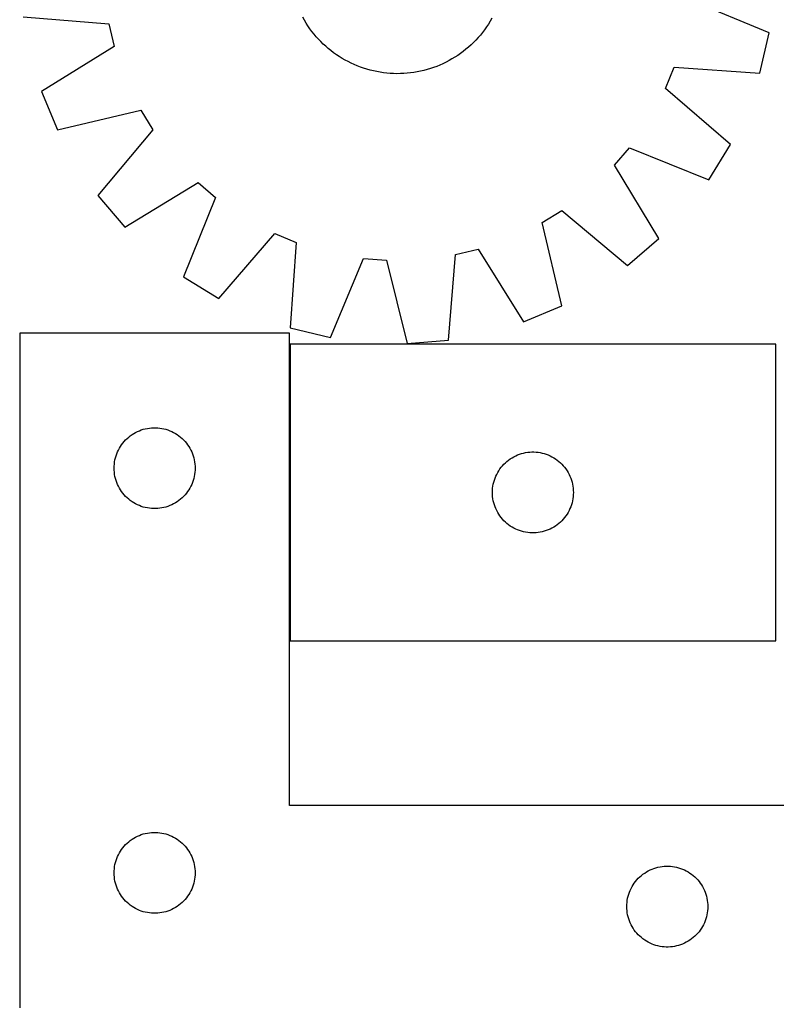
# Model space of a CAD drawing. Header units: millimetres. Extents: x 7 to 1493, y 8 to 2993.
# Tile 5 of 14: x 7 to 287, y 2110 to 2475. Entities that reach past the tile are written whole.
import ezdxf

# ---------------------------------------------------------------- set-up
doc = ezdxf.new("R2010")
doc.units = ezdxf.units.MM
doc.layers.add('COMMON', color=5, linetype='CONTINUOUS', true_color=0x0000ff)
doc.layers.add('CUT', color=7, linetype='CONTINUOUS', true_color=0x000000)

msp = doc.modelspace()

# ---------------------------------------------------------------- linework, layer by layer
at = {"layer": 'COMMON'}
msp.add_line((106.61715, 2355.053529), (106.61715, 2245.053529), dxfattribs=at)
at = {"layer": 'CUT'}
for p, q in [((284.337886, 2470.39971), (255.033459, 2482.656353)), ((7.848989, 2476.341548), (39.506667, 2473.740354)), ((112.017208, 2475.104052), (111.40094, 2476.199142)), ((112.667569, 2474.028861), (112.017208, 2475.104052)), ((180.87542, 2474.706112), (180.212676, 2473.638509)), ((181.504304, 2475.794006), (180.87542, 2474.706112)), ((39.506667, 2473.740354), (41.525603, 2465.407091)), ((113.351382, 2472.974628), (112.667569, 2474.028861)), ((114.067972, 2471.942395), (113.351382, 2472.974628)), ((114.816632, 2470.933179), (114.067972, 2471.942395)), ((115.596622, 2469.947978), (114.816632, 2470.933179)), ((178.788251, 2471.568368), (178.027977, 2470.567873)), ((179.516723, 2472.59225), (178.788251, 2471.568368)), ((180.212676, 2473.638509), (179.516723, 2472.59225)), ((116.407173, 2468.987763), (115.596622, 2469.947978)), ((117.247486, 2468.053481), (116.407173, 2468.987763)), ((118.11673, 2467.146056), (117.247486, 2468.053481)), ((119.014049, 2466.266381), (118.11673, 2467.146056)), ((175.564002, 2467.716463), (174.684328, 2466.819144)), ((176.415057, 2468.640969), (175.564002, 2467.716463)), ((177.236652, 2469.591752), (176.415057, 2468.640969)), ((178.027977, 2470.567873), (177.236652, 2469.591752)), ((280.777134, 2455.431357), (284.337886, 2470.39971)), ((41.525603, 2465.407091), (14.568816, 2448.605115)), ((119.938555, 2465.415327), (119.014049, 2466.266381)), ((120.889338, 2464.593732), (119.938555, 2465.415327)), ((121.865459, 2463.802407), (120.889338, 2464.593732)), ((122.865954, 2463.042133), (121.865459, 2463.802407)), ((170.897204, 2463.519046), (169.887989, 2462.770386)), ((171.882406, 2464.299036), (170.897204, 2463.519046)), ((172.842621, 2465.109588), (171.882406, 2464.299036)), ((173.776903, 2465.9499), (172.842621, 2465.109588)), ((174.684328, 2466.819144), (173.776903, 2465.9499)), ((123.889836, 2462.31366), (122.865954, 2463.042133)), ((124.936095, 2461.617708), (123.889836, 2462.31366)), ((126.003698, 2460.954963), (124.936095, 2461.617708)), ((127.091592, 2460.32608), (126.003698, 2460.954963)), ((128.198702, 2459.731678), (127.091592, 2460.32608)), ((165.631242, 2460.103354), (164.517335, 2459.521788)), ((166.726331, 2460.719622), (165.631242, 2460.103354)), ((167.801523, 2461.369983), (166.726331, 2460.719622)), ((168.855756, 2462.053797), (167.801523, 2461.369983)), ((169.887989, 2462.770386), (168.855756, 2462.053797)), ((129.323937, 2459.172345), (128.198702, 2459.731678)), ((130.466185, 2458.648632), (129.323937, 2459.172345)), ((131.62432, 2458.161057), (130.466185, 2458.648632)), ((132.797199, 2457.7101), (131.62432, 2458.161057)), ((133.983664, 2457.296206), (132.797199, 2457.7101)), ((135.182544, 2456.919785), (133.983664, 2457.296206)), ((136.392657, 2456.581207), (135.182544, 2456.919785)), ((137.612807, 2456.280807), (136.392657, 2456.581207)), ((138.841791, 2456.01888), (137.612807, 2456.280807)), ((155.063975, 2456.179954), (153.832046, 2455.93225)), ((156.287515, 2456.466232), (155.063975, 2456.179954)), ((157.50146, 2456.790801), (156.287515, 2456.466232)), ((158.704611, 2457.153341), (157.50146, 2456.790801)), ((159.89578, 2457.553494), (158.704611, 2457.153341)), ((161.073793, 2457.990864), (159.89578, 2457.553494)), ((162.237486, 2458.465022), (161.073793, 2457.990864)), ((163.385711, 2458.975498), (162.237486, 2458.465022)), ((164.517335, 2459.521788), (163.385711, 2458.975498)), ((245.827866, 2449.754622), (249.092682, 2457.683074)), ((249.092682, 2457.683074), (280.777134, 2455.431357)), ((140.078395, 2455.795687), (138.841791, 2456.01888)), ((141.321401, 2455.611446), (140.078395, 2455.795687)), ((142.56958, 2455.466339), (141.321401, 2455.611446)), ((143.821701, 2455.360511), (142.56958, 2455.466339)), ((145.076528, 2455.294065), (143.821701, 2455.360511)), ((146.332824, 2455.267067), (145.076528, 2455.294065)), ((147.589347, 2455.279543), (146.332824, 2455.267067)), ((148.844859, 2455.331482), (147.589347, 2455.279543)), ((150.098119, 2455.422831), (148.844859, 2455.331482)), ((151.347892, 2455.553501), (150.098119, 2455.422831)), ((152.592944, 2455.723363), (151.347892, 2455.553501)), ((153.832046, 2455.93225), (152.592944, 2455.723363)), ((269.910522, 2429.042296), (245.827866, 2449.754622)), ((14.568816, 2448.605115), (20.486285, 2434.402506)), ((20.486285, 2434.402506), (51.398338, 2441.711383)), ((51.398338, 2441.711383), (55.89358, 2434.409865)), ((55.89358, 2434.409865), (35.448249, 2410.10013)), ((226.905634, 2421.307901), (232.460684, 2427.839423)), ((232.460684, 2427.839423), (261.89857, 2415.906879)), ((261.89857, 2415.906879), (269.910522, 2429.042296)), ((243.409139, 2394.167358), (226.905634, 2421.307901)), ((45.464944, 2398.421245), (72.605487, 2414.92475)), ((72.605487, 2414.92475), (79.137009, 2409.3697)), ((35.448249, 2410.10013), (45.464944, 2398.421245)), ((79.137009, 2409.3697), (67.204465, 2379.931814)), ((200.119001, 2400.100752), (207.420519, 2404.595994)), ((207.420519, 2404.595994), (231.730253, 2384.150663)), ((207.427878, 2369.188699), (200.119001, 2400.100752)), ((80.339882, 2371.919862), (101.052208, 2396.002517)), ((101.052208, 2396.002517), (108.98066, 2392.737702)), ((231.730253, 2384.150663), (243.409139, 2394.167358)), ((108.98066, 2392.737702), (106.728943, 2361.05325)), ((165.488835, 2356.551403), (168.09003, 2388.209081)), ((168.09003, 2388.209081), (176.423292, 2390.228017)), ((176.423292, 2390.228017), (193.225269, 2363.27123)), ((121.697296, 2357.492498), (133.953939, 2386.796925)), ((133.953939, 2386.796925), (142.503229, 2386.141927)), ((142.503229, 2386.141927), (150.152753, 2355.312404)), ((67.204465, 2379.931814), (80.339882, 2371.919862)), ((193.225269, 2363.27123), (207.427878, 2369.188699)), ((106.51715, 2359.04955), (6.51715, 2359.04955)), ((6.51715, 2359.04955), (6.51715, 2109.04955)), ((106.51715, 2184.04955), (106.51715, 2359.04955)), ((106.728943, 2361.05325), (121.697296, 2357.492498)), ((286.717151, 2355.053529), (106.717151, 2355.053529)), ((106.717151, 2355.053529), (106.717151, 2245.053529)), ((150.152753, 2355.312404), (165.488835, 2356.551403)), ((286.717151, 2245.053529), (286.717151, 2355.053529)), ((47.513936, 2321.047138), (48.143494, 2321.494705)), ((48.143494, 2321.494705), (48.795258, 2321.909269)), ((48.795258, 2321.909269), (49.467499, 2322.289732)), ((49.467499, 2322.289732), (50.158434, 2322.635084)), ((50.158434, 2322.635084), (50.866232, 2322.944409)), ((50.866232, 2322.944409), (51.589014, 2323.216888)), ((51.589014, 2323.216888), (52.324865, 2323.451798)), ((52.324865, 2323.451798), (53.071834, 2323.648515)), ((53.071834, 2323.648515), (53.827939, 2323.806519)), ((53.827939, 2323.806519), (54.591175, 2323.92539)), ((54.591175, 2323.92539), (55.359518, 2324.004812)), ((55.359518, 2324.004812), (56.130931, 2324.044577)), ((56.130931, 2324.044577), (56.903369, 2324.044577)), ((56.903369, 2324.044577), (57.674782, 2324.004812)), ((57.674782, 2324.004812), (58.443125, 2323.92539)), ((58.443125, 2323.92539), (59.206361, 2323.806519)), ((59.206361, 2323.806519), (59.962466, 2323.648515)), ((59.962466, 2323.648515), (60.709435, 2323.451798)), ((60.709435, 2323.451798), (61.445286, 2323.216888)), ((61.445286, 2323.216888), (62.168068, 2322.944409)), ((62.168068, 2322.944409), (62.875866, 2322.635084)), ((62.875866, 2322.635084), (63.566801, 2322.289732)), ((63.566801, 2322.289732), (64.239042, 2321.909269)), ((64.239042, 2321.909269), (64.890806, 2321.494705)), ((64.890806, 2321.494705), (65.520364, 2321.047138)), ((43.860517, 2317.099993), (44.291725, 2317.740866)), ((44.291725, 2317.740866), (44.755353, 2318.358692)), ((44.755353, 2318.358692), (45.250171, 2318.951831)), ((45.250171, 2318.951831), (45.774867, 2319.518712)), ((45.774867, 2319.518712), (46.32805, 2320.05783)), ((46.32805, 2320.05783), (46.908252, 2320.567756)), ((46.908252, 2320.567756), (47.513936, 2321.047138)), ((65.520364, 2321.047138), (66.126048, 2320.567756)), ((66.126048, 2320.567756), (66.70625, 2320.05783)), ((66.70625, 2320.05783), (67.259433, 2319.518712)), ((67.259433, 2319.518712), (67.784129, 2318.951831)), ((67.784129, 2318.951831), (68.278947, 2318.358692)), ((68.278947, 2318.358692), (68.742575, 2317.740866)), ((68.742575, 2317.740866), (69.173783, 2317.099993)), ((42.227619, 2313.611272), (42.481398, 2314.340831)), ((42.481398, 2314.340831), (42.772396, 2315.056358)), ((42.772396, 2315.056358), (43.099844, 2315.755956)), ((43.099844, 2315.755956), (43.462871, 2316.437771)), ((43.462871, 2316.437771), (43.860517, 2317.099993)), ((69.173783, 2317.099993), (69.571429, 2316.437771)), ((69.571429, 2316.437771), (69.934456, 2315.755956)), ((69.934456, 2315.755956), (70.261904, 2315.056358)), ((70.261904, 2315.056358), (70.552902, 2314.340831)), ((70.552902, 2314.340831), (70.806681, 2313.611272)), ((190.358435, 2313.639063), (191.066233, 2313.948388)), ((191.066233, 2313.948388), (191.789015, 2314.220867)), ((191.789015, 2314.220867), (192.524866, 2314.455777)), ((192.524866, 2314.455777), (193.271835, 2314.652494)), ((193.271835, 2314.652494), (194.02794, 2314.810498)), ((194.02794, 2314.810498), (194.791176, 2314.929369)), ((194.791176, 2314.929369), (195.559519, 2315.008792)), ((195.559519, 2315.008792), (196.330932, 2315.048556)), ((196.330932, 2315.048556), (197.10337, 2315.048556)), ((197.10337, 2315.048556), (197.874783, 2315.008792)), ((197.874783, 2315.008792), (198.643126, 2314.929369)), ((198.643126, 2314.929369), (199.406362, 2314.810498)), ((199.406362, 2314.810498), (200.162467, 2314.652494)), ((200.162467, 2314.652494), (200.909436, 2314.455777)), ((200.909436, 2314.455777), (201.645287, 2314.220867)), ((201.645287, 2314.220867), (202.368069, 2313.948388)), ((202.368069, 2313.948388), (203.075867, 2313.639063)), ((41.537039, 2309.821731), (41.596652, 2310.591865)), ((41.596652, 2310.591865), (41.695832, 2311.357908)), ((41.695832, 2311.357908), (41.834315, 2312.117831)), ((41.834315, 2312.117831), (42.011734, 2312.869616)), ((42.011734, 2312.869616), (42.227619, 2313.611272)), ((70.806681, 2313.611272), (71.022566, 2312.869616)), ((71.022566, 2312.869616), (71.199985, 2312.117831)), ((71.199985, 2312.117831), (71.338468, 2311.357908)), ((71.338468, 2311.357908), (71.437648, 2310.591865)), ((71.437648, 2310.591865), (71.497261, 2309.821731)), ((185.450172, 2309.955811), (185.974868, 2310.522691)), ((185.974868, 2310.522691), (186.528051, 2311.061809)), ((186.528051, 2311.061809), (187.108253, 2311.571735)), ((187.108253, 2311.571735), (187.713937, 2312.051117)), ((187.713937, 2312.051117), (188.343495, 2312.498684)), ((188.343495, 2312.498684), (188.995259, 2312.913248)), ((188.995259, 2312.913248), (189.6675, 2313.293711)), ((189.6675, 2313.293711), (190.358435, 2313.639063)), ((203.075867, 2313.639063), (203.766802, 2313.293711)), ((203.766802, 2313.293711), (204.439043, 2312.913248)), ((204.439043, 2312.913248), (205.090807, 2312.498684)), ((205.090807, 2312.498684), (205.720365, 2312.051117)), ((205.720365, 2312.051117), (206.326049, 2311.571735)), ((206.326049, 2311.571735), (206.906251, 2311.061809)), ((206.906251, 2311.061809), (207.459434, 2310.522691)), ((207.459434, 2310.522691), (207.98413, 2309.955811)), ((41.51715, 2309.04955), (41.537039, 2309.821731)), ((41.537039, 2308.277368), (41.51715, 2309.04955)), ((41.596652, 2307.507235), (41.537039, 2308.277368)), ((41.695832, 2306.741191), (41.596652, 2307.507235)), ((41.834315, 2305.981269), (41.695832, 2306.741191)), ((71.338468, 2306.741191), (71.199985, 2305.981269)), ((71.437648, 2307.507235), (71.338468, 2306.741191)), ((71.497261, 2308.277368), (71.437648, 2307.507235)), ((71.497261, 2309.821731), (71.51715, 2309.04955)), ((71.51715, 2309.04955), (71.497261, 2308.277368)), ((182.972397, 2306.060337), (183.299845, 2306.759936)), ((183.299845, 2306.759936), (183.662872, 2307.44175)), ((183.662872, 2307.44175), (184.060518, 2308.103972)), ((184.060518, 2308.103972), (184.491726, 2308.744845)), ((184.491726, 2308.744845), (184.955354, 2309.362671)), ((184.955354, 2309.362671), (185.450172, 2309.955811)), ((207.98413, 2309.955811), (208.478948, 2309.362671)), ((208.478948, 2309.362671), (208.942576, 2308.744845)), ((208.942576, 2308.744845), (209.373784, 2308.103972)), ((209.373784, 2308.103972), (209.77143, 2307.44175)), ((209.77143, 2307.44175), (210.134457, 2306.759936)), ((210.134457, 2306.759936), (210.461905, 2306.060337)), ((42.011734, 2305.229483), (41.834315, 2305.981269)), ((42.227619, 2304.487827), (42.011734, 2305.229483)), ((42.481398, 2303.758268), (42.227619, 2304.487827)), ((42.772396, 2303.042741), (42.481398, 2303.758268)), ((43.099844, 2302.343143), (42.772396, 2303.042741)), ((70.261904, 2303.042741), (69.934456, 2302.343143)), ((70.552902, 2303.758268), (70.261904, 2303.042741)), ((70.806681, 2304.487827), (70.552902, 2303.758268)), ((71.022566, 2305.229483), (70.806681, 2304.487827)), ((71.199985, 2305.981269), (71.022566, 2305.229483)), ((181.895833, 2302.361887), (182.034316, 2303.12181)), ((182.034316, 2303.12181), (182.211735, 2303.873596)), ((182.211735, 2303.873596), (182.42762, 2304.615251)), ((182.42762, 2304.615251), (182.681399, 2305.34481)), ((182.681399, 2305.34481), (182.972397, 2306.060337)), ((210.461905, 2306.060337), (210.752903, 2305.34481)), ((210.752903, 2305.34481), (211.006682, 2304.615251)), ((211.006682, 2304.615251), (211.222567, 2303.873596)), ((211.222567, 2303.873596), (211.399986, 2303.12181)), ((211.399986, 2303.12181), (211.538469, 2302.361887)), ((43.462871, 2301.661329), (43.099844, 2302.343143)), ((43.860517, 2300.999107), (43.462871, 2301.661329)), ((44.291725, 2300.358233), (43.860517, 2300.999107)), ((44.755353, 2299.740407), (44.291725, 2300.358233)), ((45.250171, 2299.147268), (44.755353, 2299.740407)), ((68.278947, 2299.740407), (67.784129, 2299.147268)), ((68.742575, 2300.358233), (68.278947, 2299.740407)), ((69.173783, 2300.999107), (68.742575, 2300.358233)), ((69.571429, 2301.661329), (69.173783, 2300.999107)), ((69.934456, 2302.343143), (69.571429, 2301.661329)), ((181.717151, 2300.053529), (181.73704, 2300.82571)), ((181.73704, 2299.281347), (181.717151, 2300.053529)), ((181.73704, 2300.82571), (181.796653, 2301.595844)), ((181.796653, 2298.511214), (181.73704, 2299.281347)), ((181.796653, 2301.595844), (181.895833, 2302.361887)), ((211.538469, 2302.361887), (211.637649, 2301.595844)), ((211.637649, 2301.595844), (211.697262, 2300.82571)), ((211.697262, 2299.281347), (211.637649, 2298.511214)), ((211.697262, 2300.82571), (211.717151, 2300.053529)), ((211.717151, 2300.053529), (211.697262, 2299.281347)), ((45.774867, 2298.580387), (45.250171, 2299.147268)), ((46.32805, 2298.041269), (45.774867, 2298.580387)), ((46.908252, 2297.531343), (46.32805, 2298.041269)), ((47.513936, 2297.051961), (46.908252, 2297.531343)), ((48.143494, 2296.604394), (47.513936, 2297.051961)), ((48.795258, 2296.18983), (48.143494, 2296.604394)), ((49.467499, 2295.809368), (48.795258, 2296.18983)), ((50.158434, 2295.464016), (49.467499, 2295.809368)), ((63.566801, 2295.809368), (62.875866, 2295.464016)), ((64.239042, 2296.18983), (63.566801, 2295.809368)), ((64.890806, 2296.604394), (64.239042, 2296.18983)), ((65.520364, 2297.051961), (64.890806, 2296.604394)), ((66.126048, 2297.531343), (65.520364, 2297.051961)), ((66.70625, 2298.041269), (66.126048, 2297.531343)), ((67.259433, 2298.580387), (66.70625, 2298.041269)), ((67.784129, 2299.147268), (67.259433, 2298.580387)), ((181.895833, 2297.74517), (181.796653, 2298.511214)), ((182.034316, 2296.985248), (181.895833, 2297.74517)), ((182.211735, 2296.233462), (182.034316, 2296.985248)), ((182.42762, 2295.491806), (182.211735, 2296.233462)), ((211.222567, 2296.233462), (211.006682, 2295.491806)), ((211.399986, 2296.985248), (211.222567, 2296.233462)), ((211.538469, 2297.74517), (211.399986, 2296.985248)), ((211.637649, 2298.511214), (211.538469, 2297.74517)), ((50.866232, 2295.15469), (50.158434, 2295.464016)), ((51.589014, 2294.882211), (50.866232, 2295.15469)), ((52.324865, 2294.647301), (51.589014, 2294.882211)), ((53.071834, 2294.450584), (52.324865, 2294.647301)), ((53.827939, 2294.29258), (53.071834, 2294.450584)), ((54.591175, 2294.173709), (53.827939, 2294.29258)), ((55.359518, 2294.094287), (54.591175, 2294.173709)), ((56.130931, 2294.054523), (55.359518, 2294.094287)), ((56.903369, 2294.054523), (56.130931, 2294.054523)), ((57.674782, 2294.094287), (56.903369, 2294.054523)), ((58.443125, 2294.173709), (57.674782, 2294.094287)), ((59.206361, 2294.29258), (58.443125, 2294.173709)), ((59.962466, 2294.450584), (59.206361, 2294.29258)), ((60.709435, 2294.647301), (59.962466, 2294.450584)), ((61.445286, 2294.882211), (60.709435, 2294.647301)), ((62.168068, 2295.15469), (61.445286, 2294.882211)), ((62.875866, 2295.464016), (62.168068, 2295.15469)), ((182.681399, 2294.762247), (182.42762, 2295.491806)), ((182.972397, 2294.04672), (182.681399, 2294.762247)), ((183.299845, 2293.347122), (182.972397, 2294.04672)), ((183.662872, 2292.665308), (183.299845, 2293.347122)), ((184.060518, 2292.003086), (183.662872, 2292.665308)), ((184.491726, 2291.362212), (184.060518, 2292.003086)), ((209.373784, 2292.003086), (208.942576, 2291.362212)), ((209.77143, 2292.665308), (209.373784, 2292.003086)), ((210.134457, 2293.347122), (209.77143, 2292.665308)), ((210.461905, 2294.04672), (210.134457, 2293.347122)), ((210.752903, 2294.762247), (210.461905, 2294.04672)), ((211.006682, 2295.491806), (210.752903, 2294.762247)), ((184.955354, 2290.744387), (184.491726, 2291.362212)), ((185.450172, 2290.151247), (184.955354, 2290.744387)), ((185.974868, 2289.584366), (185.450172, 2290.151247)), ((186.528051, 2289.045248), (185.974868, 2289.584366)), ((187.108253, 2288.535322), (186.528051, 2289.045248)), ((187.713937, 2288.05594), (187.108253, 2288.535322)), ((206.326049, 2288.535322), (205.720365, 2288.05594)), ((206.906251, 2289.045248), (206.326049, 2288.535322)), ((207.459434, 2289.584366), (206.906251, 2289.045248)), ((207.98413, 2290.151247), (207.459434, 2289.584366)), ((208.478948, 2290.744387), (207.98413, 2290.151247)), ((208.942576, 2291.362212), (208.478948, 2290.744387)), ((188.343495, 2287.608374), (187.713937, 2288.05594)), ((188.995259, 2287.193809), (188.343495, 2287.608374)), ((189.6675, 2286.813347), (188.995259, 2287.193809)), ((190.358435, 2286.467995), (189.6675, 2286.813347)), ((191.066233, 2286.158669), (190.358435, 2286.467995)), ((191.789015, 2285.88619), (191.066233, 2286.158669)), ((192.524866, 2285.651281), (191.789015, 2285.88619)), ((193.271835, 2285.454563), (192.524866, 2285.651281)), ((194.02794, 2285.296559), (193.271835, 2285.454563)), ((194.791176, 2285.177689), (194.02794, 2285.296559)), ((195.559519, 2285.098266), (194.791176, 2285.177689)), ((196.330932, 2285.058502), (195.559519, 2285.098266)), ((197.10337, 2285.058502), (196.330932, 2285.058502)), ((197.874783, 2285.098266), (197.10337, 2285.058502)), ((198.643126, 2285.177689), (197.874783, 2285.098266)), ((199.406362, 2285.296559), (198.643126, 2285.177689)), ((200.162467, 2285.454563), (199.406362, 2285.296559)), ((200.909436, 2285.651281), (200.162467, 2285.454563)), ((201.645287, 2285.88619), (200.909436, 2285.651281)), ((202.368069, 2286.158669), (201.645287, 2285.88619)), ((203.075867, 2286.467995), (202.368069, 2286.158669)), ((203.766802, 2286.813347), (203.075867, 2286.467995)), ((204.439043, 2287.193809), (203.766802, 2286.813347)), ((205.090807, 2287.608374), (204.439043, 2287.193809)), ((205.720365, 2288.05594), (205.090807, 2287.608374)), ((106.717151, 2245.053529), (286.717151, 2245.053529)), ((306.51715, 2184.04955), (106.51715, 2184.04955)), ((48.143494, 2171.494705), (48.795258, 2171.909269)), ((48.795258, 2171.909269), (49.467499, 2172.289732)), ((49.467499, 2172.289732), (50.158434, 2172.635084)), ((50.158434, 2172.635084), (50.866232, 2172.944409)), ((50.866232, 2172.944409), (51.589014, 2173.216888)), ((51.589014, 2173.216888), (52.324865, 2173.451798)), ((52.324865, 2173.451798), (53.071834, 2173.648515)), ((53.071834, 2173.648515), (53.827939, 2173.806519)), ((53.827939, 2173.806519), (54.591175, 2173.92539)), ((54.591175, 2173.92539), (55.359518, 2174.004812)), ((55.359518, 2174.004812), (56.130931, 2174.044577)), ((56.130931, 2174.044577), (56.903369, 2174.044577)), ((56.903369, 2174.044577), (57.674782, 2174.004812)), ((57.674782, 2174.004812), (58.443125, 2173.92539)), ((58.443125, 2173.92539), (59.206361, 2173.806519)), ((59.206361, 2173.806519), (59.962466, 2173.648515)), ((59.962466, 2173.648515), (60.709435, 2173.451798)), ((60.709435, 2173.451798), (61.445286, 2173.216888)), ((61.445286, 2173.216888), (62.168068, 2172.944409)), ((62.168068, 2172.944409), (62.875866, 2172.635084)), ((62.875866, 2172.635084), (63.566801, 2172.289732)), ((63.566801, 2172.289732), (64.239042, 2171.909269)), ((64.239042, 2171.909269), (64.890806, 2171.494705)), ((44.291725, 2167.740866), (44.755353, 2168.358692)), ((44.755353, 2168.358692), (45.250171, 2168.951831)), ((45.250171, 2168.951831), (45.774867, 2169.518712)), ((45.774867, 2169.518712), (46.32805, 2170.05783)), ((46.32805, 2170.05783), (46.908252, 2170.567756)), ((46.908252, 2170.567756), (47.513936, 2171.047138)), ((47.513936, 2171.047138), (48.143494, 2171.494705)), ((64.890806, 2171.494705), (65.520364, 2171.047138)), ((65.520364, 2171.047138), (66.126048, 2170.567756)), ((66.126048, 2170.567756), (66.70625, 2170.05783)), ((66.70625, 2170.05783), (67.259433, 2169.518712)), ((67.259433, 2169.518712), (67.784129, 2168.951831)), ((67.784129, 2168.951831), (68.278947, 2168.358692)), ((68.278947, 2168.358692), (68.742575, 2167.740866)), ((42.227619, 2163.611272), (42.481398, 2164.340831)), ((42.481398, 2164.340831), (42.772396, 2165.056358)), ((42.772396, 2165.056358), (43.099844, 2165.755956)), ((43.099844, 2165.755956), (43.462871, 2166.437771)), ((43.462871, 2166.437771), (43.860517, 2167.099993)), ((43.860517, 2167.099993), (44.291725, 2167.740866)), ((68.742575, 2167.740866), (69.173783, 2167.099993)), ((69.173783, 2167.099993), (69.571429, 2166.437771)), ((69.571429, 2166.437771), (69.934456, 2165.755956)), ((69.934456, 2165.755956), (70.261904, 2165.056358)), ((70.261904, 2165.056358), (70.552902, 2164.340831)), ((70.552902, 2164.340831), (70.806681, 2163.611272)), ((41.537039, 2159.821731), (41.596652, 2160.591865)), ((41.596652, 2160.591865), (41.695832, 2161.357908)), ((41.695832, 2161.357908), (41.834315, 2162.117831)), ((41.834315, 2162.117831), (42.011734, 2162.869616)), ((42.011734, 2162.869616), (42.227619, 2163.611272)), ((70.806681, 2163.611272), (71.022566, 2162.869616)), ((71.022566, 2162.869616), (71.199985, 2162.117831)), ((71.199985, 2162.117831), (71.338468, 2161.357908)), ((71.338468, 2161.357908), (71.437648, 2160.591865)), ((71.437648, 2160.591865), (71.497261, 2159.821731)), ((240.866232, 2160.444409), (241.589014, 2160.716888)), ((241.589014, 2160.716888), (242.324865, 2160.951798)), ((242.324865, 2160.951798), (243.071834, 2161.148515)), ((243.071834, 2161.148515), (243.827939, 2161.306519)), ((243.827939, 2161.306519), (244.591175, 2161.42539)), ((244.591175, 2161.42539), (245.359518, 2161.504812)), ((245.359518, 2161.504812), (246.130931, 2161.544577)), ((246.130931, 2161.544577), (246.903369, 2161.544577)), ((246.903369, 2161.544577), (247.674782, 2161.504812)), ((247.674782, 2161.504812), (248.443125, 2161.42539)), ((248.443125, 2161.42539), (249.206361, 2161.306519)), ((249.206361, 2161.306519), (249.962466, 2161.148515)), ((249.962466, 2161.148515), (250.709435, 2160.951798)), ((250.709435, 2160.951798), (251.445286, 2160.716888)), ((251.445286, 2160.716888), (252.168068, 2160.444409)), ((41.51715, 2159.04955), (41.537039, 2159.821731)), ((41.537039, 2158.277368), (41.51715, 2159.04955)), ((41.596652, 2157.507235), (41.537039, 2158.277368)), ((41.695832, 2156.741191), (41.596652, 2157.507235)), ((71.437648, 2157.507235), (71.338468, 2156.741191)), ((71.497261, 2158.277368), (71.437648, 2157.507235)), ((71.497261, 2159.821731), (71.51715, 2159.04955)), ((71.51715, 2159.04955), (71.497261, 2158.277368)), ((235.250171, 2156.451831), (235.774867, 2157.018712)), ((235.774867, 2157.018712), (236.32805, 2157.55783)), ((236.32805, 2157.55783), (236.908252, 2158.067756)), ((236.908252, 2158.067756), (237.513936, 2158.547138)), ((237.513936, 2158.547138), (238.143494, 2158.994705)), ((238.143494, 2158.994705), (238.795258, 2159.409269)), ((238.795258, 2159.409269), (239.467499, 2159.789732)), ((239.467499, 2159.789732), (240.158434, 2160.135084)), ((240.158434, 2160.135084), (240.866232, 2160.444409)), ((252.168068, 2160.444409), (252.875866, 2160.135084)), ((252.875866, 2160.135084), (253.566801, 2159.789732)), ((253.566801, 2159.789732), (254.239042, 2159.409269)), ((254.239042, 2159.409269), (254.890806, 2158.994705)), ((254.890806, 2158.994705), (255.520364, 2158.547138)), ((255.520364, 2158.547138), (256.126048, 2158.067756)), ((256.126048, 2158.067756), (256.70625, 2157.55783)), ((256.70625, 2157.55783), (257.259433, 2157.018712)), ((257.259433, 2157.018712), (257.784129, 2156.451831)), ((41.834315, 2155.981269), (41.695832, 2156.741191)), ((42.011734, 2155.229483), (41.834315, 2155.981269)), ((42.227619, 2154.487827), (42.011734, 2155.229483)), ((42.481398, 2153.758268), (42.227619, 2154.487827)), ((42.772396, 2153.042741), (42.481398, 2153.758268)), ((70.552902, 2153.758268), (70.261904, 2153.042741)), ((70.806681, 2154.487827), (70.552902, 2153.758268)), ((71.022566, 2155.229483), (70.806681, 2154.487827)), ((71.199985, 2155.981269), (71.022566, 2155.229483)), ((71.338468, 2156.741191), (71.199985, 2155.981269)), ((232.772396, 2152.556358), (233.099844, 2153.255956)), ((233.099844, 2153.255956), (233.462871, 2153.937771)), ((233.462871, 2153.937771), (233.860517, 2154.599993)), ((233.860517, 2154.599993), (234.291725, 2155.240866)), ((234.291725, 2155.240866), (234.755353, 2155.858692)), ((234.755353, 2155.858692), (235.250171, 2156.451831)), ((257.784129, 2156.451831), (258.278947, 2155.858692)), ((258.278947, 2155.858692), (258.742575, 2155.240866)), ((258.742575, 2155.240866), (259.173783, 2154.599993)), ((259.173783, 2154.599993), (259.571429, 2153.937771)), ((259.571429, 2153.937771), (259.934456, 2153.255956)), ((259.934456, 2153.255956), (260.261904, 2152.556358)), ((43.099844, 2152.343143), (42.772396, 2153.042741)), ((43.462871, 2151.661329), (43.099844, 2152.343143)), ((43.860517, 2150.999107), (43.462871, 2151.661329)), ((44.291725, 2150.358233), (43.860517, 2150.999107)), ((44.755353, 2149.740407), (44.291725, 2150.358233)), ((45.250171, 2149.147268), (44.755353, 2149.740407)), ((68.278947, 2149.740407), (67.784129, 2149.147268)), ((68.742575, 2150.358233), (68.278947, 2149.740407)), ((69.173783, 2150.999107), (68.742575, 2150.358233)), ((69.571429, 2151.661329), (69.173783, 2150.999107)), ((69.934456, 2152.343143), (69.571429, 2151.661329)), ((70.261904, 2153.042741), (69.934456, 2152.343143)), ((231.695832, 2148.857908), (231.834315, 2149.617831)), ((231.834315, 2149.617831), (232.011734, 2150.369616)), ((232.011734, 2150.369616), (232.227619, 2151.111272)), ((232.227619, 2151.111272), (232.481398, 2151.840831)), ((232.481398, 2151.840831), (232.772396, 2152.556358)), ((260.261904, 2152.556358), (260.552902, 2151.840831)), ((260.552902, 2151.840831), (260.806681, 2151.111272)), ((260.806681, 2151.111272), (261.022566, 2150.369616)), ((261.022566, 2150.369616), (261.199985, 2149.617831)), ((261.199985, 2149.617831), (261.338468, 2148.857908)), ((45.774867, 2148.580387), (45.250171, 2149.147268)), ((46.32805, 2148.041269), (45.774867, 2148.580387)), ((46.908252, 2147.531343), (46.32805, 2148.041269)), ((47.513936, 2147.051961), (46.908252, 2147.531343)), ((48.143494, 2146.604394), (47.513936, 2147.051961)), ((48.795258, 2146.18983), (48.143494, 2146.604394)), ((49.467499, 2145.809368), (48.795258, 2146.18983)), ((64.239042, 2146.18983), (63.566801, 2145.809368)), ((64.890806, 2146.604394), (64.239042, 2146.18983)), ((65.520364, 2147.051961), (64.890806, 2146.604394)), ((66.126048, 2147.531343), (65.520364, 2147.051961)), ((66.70625, 2148.041269), (66.126048, 2147.531343)), ((67.259433, 2148.580387), (66.70625, 2148.041269)), ((67.784129, 2149.147268), (67.259433, 2148.580387)), ((231.51715, 2146.54955), (231.537039, 2147.321731)), ((231.537039, 2145.777368), (231.51715, 2146.54955)), ((231.537039, 2147.321731), (231.596652, 2148.091865)), ((231.596652, 2148.091865), (231.695832, 2148.857908)), ((261.338468, 2148.857908), (261.437648, 2148.091865)), ((261.437648, 2148.091865), (261.497261, 2147.321731)), ((261.497261, 2147.321731), (261.51715, 2146.54955)), ((261.51715, 2146.54955), (261.497261, 2145.777368)), ((50.158434, 2145.464016), (49.467499, 2145.809368)), ((50.866232, 2145.15469), (50.158434, 2145.464016)), ((51.589014, 2144.882211), (50.866232, 2145.15469)), ((52.324865, 2144.647301), (51.589014, 2144.882211)), ((53.071834, 2144.450584), (52.324865, 2144.647301)), ((53.827939, 2144.29258), (53.071834, 2144.450584)), ((54.591175, 2144.173709), (53.827939, 2144.29258)), ((55.359518, 2144.094287), (54.591175, 2144.173709)), ((56.130931, 2144.054523), (55.359518, 2144.094287)), ((56.903369, 2144.054523), (56.130931, 2144.054523)), ((57.674782, 2144.094287), (56.903369, 2144.054523)), ((58.443125, 2144.173709), (57.674782, 2144.094287)), ((59.206361, 2144.29258), (58.443125, 2144.173709)), ((59.962466, 2144.450584), (59.206361, 2144.29258)), ((60.709435, 2144.647301), (59.962466, 2144.450584)), ((61.445286, 2144.882211), (60.709435, 2144.647301)), ((62.168068, 2145.15469), (61.445286, 2144.882211)), ((62.875866, 2145.464016), (62.168068, 2145.15469)), ((63.566801, 2145.809368), (62.875866, 2145.464016)), ((231.596652, 2145.007235), (231.537039, 2145.777368)), ((231.695832, 2144.241191), (231.596652, 2145.007235)), ((231.834315, 2143.481269), (231.695832, 2144.241191)), ((232.011734, 2142.729483), (231.834315, 2143.481269)), ((232.227619, 2141.987827), (232.011734, 2142.729483)), ((261.022566, 2142.729483), (260.806681, 2141.987827)), ((261.199985, 2143.481269), (261.022566, 2142.729483)), ((261.338468, 2144.241191), (261.199985, 2143.481269)), ((261.437648, 2145.007235), (261.338468, 2144.241191)), ((261.497261, 2145.777368), (261.437648, 2145.007235)), ((232.481398, 2141.258268), (232.227619, 2141.987827)), ((232.772396, 2140.542741), (232.481398, 2141.258268)), ((233.099844, 2139.843143), (232.772396, 2140.542741)), ((233.462871, 2139.161329), (233.099844, 2139.843143)), ((233.860517, 2138.499107), (233.462871, 2139.161329)), ((259.571429, 2139.161329), (259.173783, 2138.499107)), ((259.934456, 2139.843143), (259.571429, 2139.161329)), ((260.261904, 2140.542741), (259.934456, 2139.843143)), ((260.552902, 2141.258268), (260.261904, 2140.542741)), ((260.806681, 2141.987827), (260.552902, 2141.258268)), ((234.291725, 2137.858233), (233.860517, 2138.499107)), ((234.755353, 2137.240407), (234.291725, 2137.858233)), ((235.250171, 2136.647268), (234.755353, 2137.240407)), ((235.774867, 2136.080387), (235.250171, 2136.647268)), ((236.32805, 2135.541269), (235.774867, 2136.080387)), ((236.908252, 2135.031343), (236.32805, 2135.541269)), ((237.513936, 2134.551961), (236.908252, 2135.031343)), ((256.126048, 2135.031343), (255.520364, 2134.551961)), ((256.70625, 2135.541269), (256.126048, 2135.031343)), ((257.259433, 2136.080387), (256.70625, 2135.541269)), ((257.784129, 2136.647268), (257.259433, 2136.080387)), ((258.278947, 2137.240407), (257.784129, 2136.647268)), ((258.742575, 2137.858233), (258.278947, 2137.240407)), ((259.173783, 2138.499107), (258.742575, 2137.858233)), ((238.143494, 2134.104394), (237.513936, 2134.551961)), ((238.795258, 2133.68983), (238.143494, 2134.104394)), ((239.467499, 2133.309368), (238.795258, 2133.68983)), ((240.158434, 2132.964016), (239.467499, 2133.309368)), ((240.866232, 2132.65469), (240.158434, 2132.964016)), ((241.589014, 2132.382211), (240.866232, 2132.65469)), ((242.324865, 2132.147301), (241.589014, 2132.382211)), ((243.071834, 2131.950584), (242.324865, 2132.147301)), ((243.827939, 2131.79258), (243.071834, 2131.950584)), ((244.591175, 2131.673709), (243.827939, 2131.79258)), ((245.359518, 2131.594287), (244.591175, 2131.673709)), ((246.130931, 2131.554523), (245.359518, 2131.594287)), ((246.903369, 2131.554523), (246.130931, 2131.554523)), ((247.674782, 2131.594287), (246.903369, 2131.554523)), ((248.443125, 2131.673709), (247.674782, 2131.594287)), ((249.206361, 2131.79258), (248.443125, 2131.673709)), ((249.962466, 2131.950584), (249.206361, 2131.79258)), ((250.709435, 2132.147301), (249.962466, 2131.950584)), ((251.445286, 2132.382211), (250.709435, 2132.147301)), ((252.168068, 2132.65469), (251.445286, 2132.382211)), ((252.875866, 2132.964016), (252.168068, 2132.65469)), ((253.566801, 2133.309368), (252.875866, 2132.964016)), ((254.239042, 2133.68983), (253.566801, 2133.309368)), ((254.890806, 2134.104394), (254.239042, 2133.68983)), ((255.520364, 2134.551961), (254.890806, 2134.104394))]:
    msp.add_line(p, q, dxfattribs=at)

doc.saveas('drawing.dxf')
